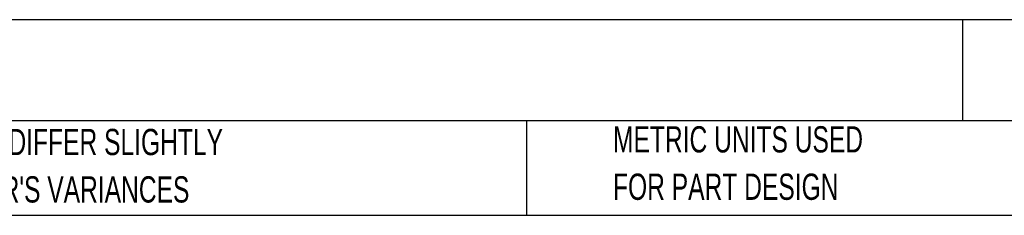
# Paper-space layout 'Sheet1(5)' of a CAD drawing. Header units: millimetres. Extents: x 25 to 1092, y 25 to 838.
# Tile 6 of 9: x 319 to 637, y 25 to 89. Entities that reach past the tile are written whole.
import ezdxf

# ---------------------------------------------------------------- set-up
doc = ezdxf.new("R2010")
doc.units = ezdxf.units.MM
doc.layers.add('TEXT', color=140, linetype='Continuous', lineweight=25)
doc.styles.add('SLDTEXTSTYLE0', font='TXT', dxfattribs={"width": 0.7})

psp = doc.layouts.new('Sheet1(5)')

# ---------------------------------------------------------------- linework, layer by layer
at = {"layer": 'TEXT', "ltscale": 4}
for p, q in [((1092.2, 88.5), (25.4, 88.5)), ((623.04, 88.5), (623.04, 55.88)), ((1092.2, 55.88), (25.4, 55.88)), ((482.59, 55.88), (482.59, 25.4)), ((25.4, 25.4), (1092.2, 25.4))]:
    psp.add_line(p, q, dxfattribs=at)

# ---------------------------------------------------------------- texts
at = {"layer": 'TEXT', "ltscale": 16, "attachment_point": 1, "style": 'SLDTEXTSTYLE0'}
for s, insert, char_height in [('ERGOSWISS SQ SERIES CONTROL BOX', (31.86, 80.06), 14.8167), ('METRIC UNITS USED', (510.42, 54.14), 8.4667), ('PART DIMENSIONS MAY DIFFER SLIGHTLY', (220.48, 53.28), 8.4667), ("DUE TO MANUFACTURER'S VARIANCES", (220.48, 37.99), 8.4667), ('FOR PART DESIGN', (510.42, 38.86), 8.4667)]:
    psp.add_mtext(s, dxfattribs=dict(at, insert=insert, char_height=char_height))

doc.saveas('drawing.dxf')
